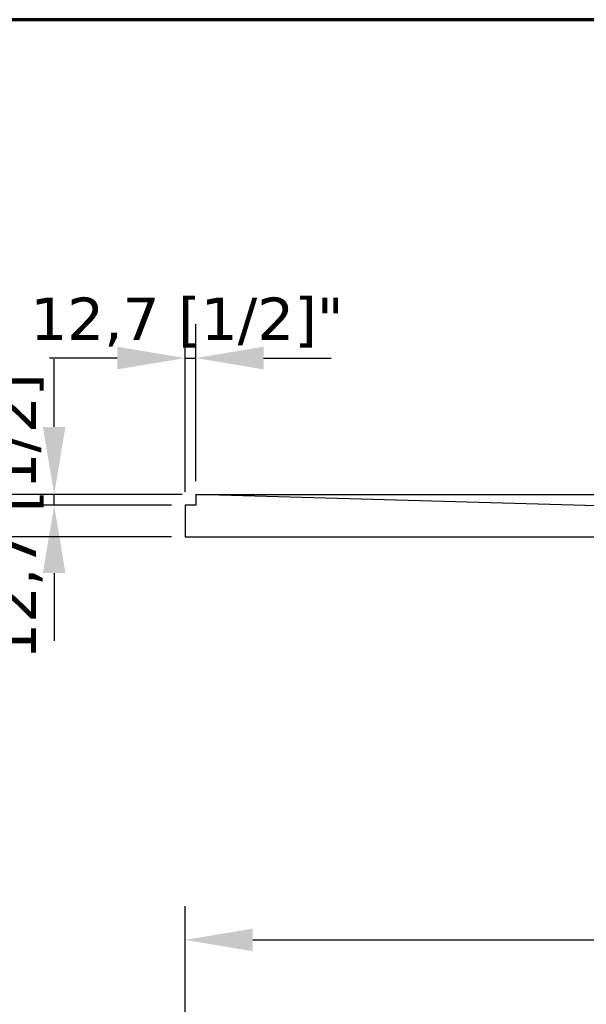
# Model space of a CAD drawing. Header units: millimetres. Extents: x -21336 to 21336, y -500 to 5820.
# Tile 19 of 27: x 1088 to 1757, y 4657 to 5820. Entities that reach past the tile are written whole.
import ezdxf

# ---------------------------------------------------------------- set-up
doc = ezdxf.new("R2010")
doc.units = ezdxf.units.MM
doc.header["$LTSCALE"] = 20
for name, color, linetype, lineweight in [('_Sichtbarkanten', 7, 'Continuous', 25), ('Bemaßung (ISO)', 7, 'Continuous', 25), ('Rahmen (ISO)', 7, 'Continuous', 70)]:
    doc.layers.add(name, color=color, linetype=linetype, lineweight=lineweight)
doc.styles.add('Notiztext (ISO)', font='verdana.ttf')
doc.dimstyles.new('wedi USA', dxfattribs={"dimscale": 20, "dimtxt": 2.5, "dimasz": 4, "dimexe": 2, "dimexo": 0.8, "dimgap": 0.3, "dimtad": 1, "dimdec": 1, "dimrnd": 1e-08, "dimtxsty": 'Notiztext (ISO)', "dimcen": 0.09, "dimclrd": 7, "dimclre": 7, "dimclrt": 256, "dimadec": 0, "dimazin": 2, "dimtfac": 0.6, "dimtmove": 0, "dimatfit": 3, "dimfxl": 1, "dimtolj": 1, "dimlwd": -1, "dimlwe": -1, "dimarcsym": 0})

# ---------------------------------------------------------------- blocks, each defined once
blk = doc.blocks.new('*D61')
at = {"layer": 'Bemaßung (ISO)', "color": 7, "transparency": 16777216}
for p, q in [((1282.9, 4309.1), (1282.9, 4773.1)), ((3416.5, 4309.1), (3416.5, 4773.1)), ((1362.9, 4733.1), (3336.5, 4733.1))]:
    blk.add_line(p, q, dxfattribs=at)
for points in [[(1362.9, 4746.4), (1362.9, 4719.8), (1282.9, 4733.1)], [(3336.5, 4746.4), (3336.5, 4719.8), (3416.5, 4733.1)]]:
    blk.add_solid(points, dxfattribs=at)
at = {"layer": 'Defpoints', "color": 0, "transparency": 16777216}
for p in [(3416.5, 4733.1), (1282.9, 4293.1), (3416.5, 4293.1)]:
    blk.add_point(p, dxfattribs=at)
at = {"layer": 'Bemaßung (ISO)', "transparency": 16777216, "insert": (2130.6, 4804.5), "char_height": 50, "attachment_point": 1, "style": 'Notiztext (ISO)'}
blk.add_mtext('\\A1;2133,6 [84]"', dxfattribs=at)
blk = doc.blocks.new('*D65')
at = {"layer": 'Bemaßung (ISO)', "color": 7, "transparency": 16777216}
for p, q in [((1128.4, 5339.1), (1128.4, 5419.1)), ((1279.6, 5259.1), (1088.4, 5259.1)), ((1128.4, 5246.4), (1128.4, 5259.1)), ((1266.9, 5246.4), (1088.4, 5246.4)), ((1128.4, 5166.4), (1128.4, 5086.4))]:
    blk.add_line(p, q, dxfattribs=at)
for points in [[(1115, 5339.1), (1141.7, 5339.1), (1128.4, 5259.1)], [(1115, 5166.4), (1141.7, 5166.4), (1128.4, 5246.4)]]:
    blk.add_solid(points, dxfattribs=at)
at = {"layer": 'Defpoints', "color": 0, "transparency": 16777216}
for p in [(1128.4, 5259.1), (1295.6, 5259.1), (1282.9, 5246.4)]:
    blk.add_point(p, dxfattribs=at)
at = {"layer": 'Bemaßung (ISO)', "transparency": 16777216, "insert": (1056.9, 5063.7), "char_height": 50, "attachment_point": 1, "rotation": 90, "style": 'Notiztext (ISO)'}
blk.add_mtext('\\A1;12,7 [1/2]"', dxfattribs=at)
blk = doc.blocks.new('*D66')
at = {"layer": 'Bemaßung (ISO)', "color": 7, "transparency": 16777216}
for p, q in [((1282.9, 5262.4), (1282.9, 5460.3)), ((1295.6, 5275.1), (1295.6, 5460.3)), ((1202.9, 5420.3), (1122.9, 5420.3)), ((1282.9, 5420.3), (1295.6, 5420.3)), ((1375.6, 5420.3), (1455.6, 5420.3))]:
    blk.add_line(p, q, dxfattribs=at)
for points in [[(1202.9, 5433.7), (1202.9, 5407), (1282.9, 5420.3)], [(1375.6, 5433.7), (1375.6, 5407), (1295.6, 5420.3)]]:
    blk.add_solid(points, dxfattribs=at)
at = {"layer": 'Defpoints', "color": 0, "transparency": 16777216}
for p in [(1295.6, 5420.3), (1295.6, 5259.1), (1282.9, 5246.4)]:
    blk.add_point(p, dxfattribs=at)
at = {"layer": 'Bemaßung (ISO)', "transparency": 16777216, "insert": (1100.2, 5491.8), "char_height": 50, "attachment_point": 1, "style": 'Notiztext (ISO)'}
blk.add_mtext('\\A1;12,7 [1/2]"', dxfattribs=at)
blk = doc.blocks.new('*D67')
at = {"layer": 'Bemaßung (ISO)', "color": 7, "transparency": 16777216}
for p, q in [((962.4, 5339.1), (962.4, 5419.1)), ((1279.6, 5259.1), (922.4, 5259.1)), ((962.4, 5259.1), (962.4, 5209.1)), ((1266.9, 5209.1), (922.4, 5209.1)), ((962.4, 5129.1), (962.4, 5049.1))]:
    blk.add_line(p, q, dxfattribs=at)
for points in [[(949.1, 5339.1), (975.7, 5339.1), (962.4, 5259.1)], [(949.1, 5129.1), (975.7, 5129.1), (962.4, 5209.1)]]:
    blk.add_solid(points, dxfattribs=at)
at = {"layer": 'Defpoints', "color": 0, "transparency": 16777216}
for p in [(1295.6, 5259.1), (962.4, 5209.1), (1282.9, 5209.1)]:
    blk.add_point(p, dxfattribs=at)
at = {"layer": 'Bemaßung (ISO)', "transparency": 16777216, "insert": (891, 5115.4), "char_height": 50, "attachment_point": 1, "rotation": 90, "style": 'Notiztext (ISO)'}
blk.add_mtext('\\A1;50 [2]"', dxfattribs=at)
blk = doc.blocks.new('Ränder Kopie von wedi_Zeichnungsrahmen')
at = {"layer": 'Rahmen (ISO)'}
blk.add_line((204, 291), (20, 291), dxfattribs=at)

msp = doc.modelspace()

# ---------------------------------------------------------------- linework, layer by layer
at = {"layer": '_Sichtbarkanten'}
for p, q in [((1295.59, 5259.1), (1295.58, 5259.1)), ((1295.58, 5259.1), (1295.58, 5246.4)), ((2273.19, 5231.6), (1295.59, 5259.1)), ((1295.59, 5259.1), (3403.76, 5259.1)), ((1295.58, 5246.4), (1282.88, 5246.4)), ((1282.88, 5246.4), (1282.88, 5209.1)), ((1282.88, 5209.1), (2288.68, 5209.1))]:
    msp.add_line(p, q, dxfattribs=at)

# ---------------------------------------------------------------- block references
at = {"xscale": 20, "yscale": 20, "zscale": 20}
msp.add_blockref('Ränder Kopie von wedi_Zeichnungsrahmen', (0, 0), dxfattribs=at)

# ---------------------------------------------------------------- dimensions: what is measured, and where the dimension line sits
at = {"layer": 'Bemaßung (ISO)', "color": 7}
for base, p1, p2, angle, override, picture, middle in [((1295.59, 5420.34), (1282.88, 5246.4), (1295.59, 5259.1), 180, {"dimgap": 0.3, "dimdec": 1, "dimtol": 0, "dimlim": 0, "dimtp": 0, "dimtm": 0, "dimtdec": 2, "dimtofl": 1, "dimatfit": 1}, '*D66', (1289.24, 5420.34)), ((962.39, 5209.1), (1295.59, 5259.1), (1282.88, 5209.1), 90, {"dimgap": 0.3, "dimdec": 1, "dimtol": 0, "dimlim": 0, "dimtp": 0, "dimtm": 0, "dimtdec": 2, "dimtofl": 1, "dimatfit": 1}, '*D67', (962.39, 5234.1)), ((1128.36, 5259.1), (1282.88, 5246.4), (1295.59, 5259.1), 90, {"dimgap": 0.3, "dimdec": 1, "dimtol": 0, "dimlim": 0, "dimtp": 0, "dimtm": 0, "dimtdec": 2, "dimtofl": 1, "dimatfit": 1}, '*D65', (1128.36, 5252.75)), ((3416.48, 4733.1), (1282.88, 4293.1), (3416.48, 4293.1), 180, {"dimgap": 0.3, "dimdec": 1, "dimtol": 0, "dimlim": 0, "dimtp": 0, "dimtm": 0, "dimtdec": 2, "dimtofl": 0, "dimatfit": 1}, '*D61', (2349.68, 4733.1))]:
    dim = msp.add_linear_dim(base=base, p1=p1, p2=p2, angle=angle, text='<>"', dimstyle='wedi USA', override=override, dxfattribs=at)
    dim.commit()
    dim.dimension.update_dxf_attribs({"geometry": picture, "text_midpoint": middle, "dimtype": 160})

doc.saveas('drawing.dxf')
